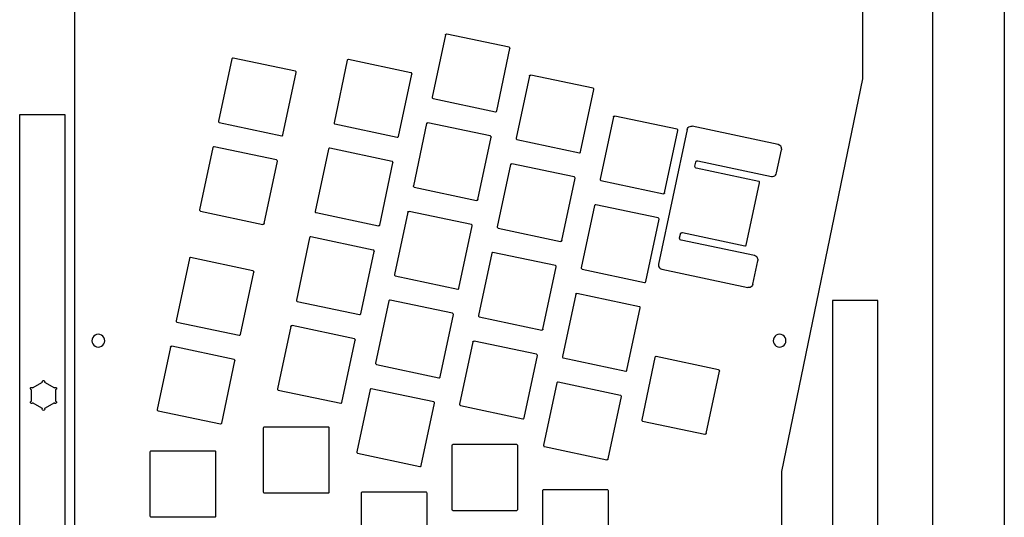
# Model space of a CAD drawing. Extents: x -3 to 2245, y -1140 to 1114.
# Tile 4 of 13: x 1464 to 2245, y -730 to -335. Entities that reach past the tile are written whole.
import ezdxf

# ---------------------------------------------------------------- set-up
doc = ezdxf.new("R2010")
doc.units = 0

msp = doc.modelspace()

# ---------------------------------------------------------------- linework, layer by layer
at = {"layer": 'cutting'}
for p, q in [((1507.34, 253.348), (1507.34, -1088.44)), ((2188.8, -1126.94), (2188.8, 214.839)), ((2245.48, 214.839), (2245.48, -1126.94)), ((2133.06, -381.848), (2133.06, -306.273)), ((1801.84, -346.817), (1791.31, -396.346)), ((1801.84, -346.817), (1801.91, -346.607)), ((1801.91, -346.607), (1802.03, -346.425)), ((1802.03, -346.425), (1802.2, -346.281)), ((1802.2, -346.281), (1802.4, -346.184)), ((1802.4, -346.184), (1802.62, -346.144)), ((1802.62, -346.144), (1802.84, -346.162)), ((1852.37, -356.69), (1802.84, -346.162)), ((1842.5, -407.227), (1853.03, -357.698)), ((1852.72, -356.853), (1852.37, -356.69)), ((1852.96, -357.146), (1852.72, -356.853)), ((1853.05, -357.52), (1852.96, -357.146)), ((1853.04, -357.639), (1853.03, -357.698)), ((1853.05, -357.52), (1853.04, -357.579)), ((1853.04, -357.579), (1853.04, -357.639)), ((1632.19, -365.906), (1621.66, -415.434)), ((1632.39, -365.51), (1632.19, -365.906)), ((1632.76, -365.275), (1632.39, -365.51)), ((1633.2, -365.25), (1632.76, -365.275)), ((1682.73, -375.778), (1633.2, -365.25)), ((1723.94, -367.058), (1713.41, -416.586)), ((1724.14, -366.662), (1723.94, -367.058)), ((1724.5, -366.427), (1724.14, -366.662)), ((1724.95, -366.402), (1724.5, -366.427)), ((1774.48, -376.93), (1724.95, -366.402)), ((1672.85, -426.316), (1683.38, -376.786)), ((1683.08, -375.942), (1682.73, -375.778)), ((1683.31, -376.235), (1683.08, -375.942)), ((1683.4, -376.609), (1683.31, -376.235)), ((1683.39, -376.727), (1683.38, -376.786)), ((1683.4, -376.668), (1683.39, -376.727)), ((1683.4, -376.609), (1683.4, -376.668)), ((1764.6, -427.467), (1775.13, -377.938)), ((1774.82, -377.093), (1774.48, -376.93)), ((1775.06, -377.386), (1774.82, -377.093)), ((1775.15, -377.76), (1775.06, -377.386)), ((1775.14, -377.879), (1775.13, -377.938)), ((1775.15, -377.819), (1775.14, -377.879)), ((1775.15, -377.76), (1775.15, -377.819)), ((1868.51, -379.387), (1857.98, -428.915)), ((1868.51, -379.387), (1868.58, -379.176)), ((1868.58, -379.176), (1868.7, -378.995)), ((1868.7, -378.995), (1868.87, -378.85)), ((1868.87, -378.85), (1869.08, -378.754)), ((1869.08, -378.754), (1869.29, -378.714)), ((1869.29, -378.714), (1869.51, -378.732)), ((1919.04, -389.259), (1869.51, -378.732)), ((2068.81, -693.45), (2133.06, -381.848)), ((1909.17, -439.797), (1919.7, -390.268)), ((1919.39, -389.423), (1919.04, -389.259)), ((1919.63, -389.716), (1919.39, -389.423)), ((1919.72, -390.09), (1919.63, -389.716)), ((1919.71, -390.208), (1919.7, -390.267)), ((1919.72, -390.09), (1919.71, -390.149)), ((1919.71, -390.149), (1919.71, -390.208)), ((1791.3, -396.405), (1791.29, -396.465)), ((1791.29, -396.465), (1791.29, -396.524)), ((1791.29, -396.524), (1791.38, -396.898)), ((1791.31, -396.346), (1791.3, -396.405)), ((1791.38, -396.898), (1791.61, -397.19)), ((1791.61, -397.19), (1791.96, -397.354)), ((1791.96, -397.354), (1841.49, -407.882)), ((1463.85, -1131.88), (1463.85, -410.174)), ((1463.85, -410.174), (1499.75, -410.174)), ((1499.75, -410.174), (1499.75, -1095.98)), ((1841.49, -407.882), (1841.93, -407.857)), ((1841.93, -407.857), (1842.3, -407.622)), ((1842.3, -407.622), (1842.5, -407.227)), ((1935.18, -411.956), (1924.65, -461.484)), ((1935.18, -411.956), (1935.25, -411.746)), ((1935.25, -411.746), (1935.37, -411.564)), ((1935.37, -411.564), (1935.54, -411.419)), ((1935.54, -411.419), (1935.75, -411.323)), ((1935.75, -411.323), (1935.96, -411.283)), ((1935.96, -411.283), (1936.18, -411.301)), ((1985.71, -421.829), (1936.18, -411.301)), ((1621.65, -415.552), (1621.64, -415.612)), ((1621.64, -415.612), (1621.73, -415.986)), ((1621.66, -415.434), (1621.65, -415.493)), ((1621.65, -415.493), (1621.65, -415.552)), ((1621.73, -415.986), (1621.97, -416.279)), ((1621.97, -416.279), (1622.32, -416.442)), ((1622.32, -416.442), (1671.85, -426.969)), ((1713.4, -416.704), (1713.39, -416.763)), ((1713.39, -416.763), (1713.48, -417.137)), ((1713.41, -416.586), (1713.4, -416.645)), ((1713.4, -416.645), (1713.4, -416.704)), ((1713.48, -417.137), (1713.72, -417.43)), ((1713.72, -417.43), (1714.07, -417.594)), ((1714.07, -417.594), (1763.6, -428.121)), ((1786.87, -417.229), (1776.34, -466.757)), ((1786.87, -417.229), (1786.94, -417.019)), ((1786.94, -417.019), (1787.07, -416.838)), ((1787.07, -416.838), (1787.24, -416.693)), ((1787.24, -416.693), (1787.44, -416.597)), ((1787.44, -416.597), (1787.65, -416.557)), ((1787.65, -416.557), (1787.88, -416.575)), ((1837.41, -427.102), (1787.88, -416.575)), ((1986.06, -421.993), (1985.71, -421.829)), ((1986.3, -422.286), (1986.06, -421.993)), ((1993.65, -422.09), (1993.96, -421.225)), ((1993.96, -421.225), (1994.47, -420.479)), ((1994.47, -420.479), (1995.17, -419.886)), ((1995.17, -419.886), (1996, -419.49)), ((1996, -419.49), (1996.89, -419.325)), ((1996.89, -419.325), (1997.8, -419.398)), ((2065.96, -433.886), (1997.8, -419.398)), ((1671.85, -426.969), (1672.29, -426.945)), ((1672.29, -426.945), (1672.65, -426.71)), ((1672.65, -426.71), (1672.85, -426.316)), ((1763.6, -428.121), (1764.04, -428.097)), ((1764.04, -428.097), (1764.4, -427.862)), ((1764.4, -427.862), (1764.6, -427.467)), ((1827.53, -477.639), (1838.06, -428.111)), ((1837.75, -427.266), (1837.41, -427.102)), ((1837.99, -427.558), (1837.75, -427.266)), ((1838.08, -427.932), (1837.99, -427.558)), ((1838.07, -428.051), (1838.06, -428.111)), ((1838.08, -427.992), (1838.07, -428.051)), ((1838.08, -427.932), (1838.08, -427.992)), ((1857.97, -428.974), (1857.96, -429.034)), ((1857.96, -429.034), (1857.96, -429.093)), ((1857.96, -429.093), (1858.05, -429.467)), ((1857.98, -428.915), (1857.97, -428.974)), ((1858.05, -429.467), (1858.28, -429.76)), ((1858.28, -429.76), (1858.63, -429.924)), ((1993.65, -422.09), (1970.97, -528.82)), ((1975.84, -472.366), (1986.37, -422.837)), ((1986.39, -422.659), (1986.3, -422.286)), ((1986.38, -422.777), (1986.37, -422.837)), ((1986.39, -422.659), (1986.38, -422.718)), ((1986.38, -422.718), (1986.38, -422.777)), ((1617.22, -436.316), (1606.7, -485.845)), ((1617.43, -435.922), (1617.22, -436.316)), ((1617.79, -435.687), (1617.43, -435.922)), ((1618.23, -435.663), (1617.79, -435.687)), ((1667.76, -446.19), (1618.23, -435.663)), ((1708.97, -437.468), (1698.45, -486.997)), ((1709.18, -437.073), (1708.97, -437.468)), ((1709.54, -436.839), (1709.18, -437.073)), ((1709.98, -436.814), (1709.54, -436.839)), ((1759.51, -447.342), (1709.98, -436.814)), ((1858.63, -429.924), (1908.16, -440.452)), ((2067.39, -434.559), (2065.96, -433.886)), ((2067.95375, -435.097625), (2067.39, -434.559)), ((2068.36, -435.763), (2067.95375, -435.097625)), ((2068.5975, -436.513875), (2068.36, -435.763)), ((2068.73, -437.3), (2068.5975, -436.513875)), ((2068.72, -437.546), (2068.69, -437.79)), ((2068.73, -437.3), (2068.72, -437.546)), ((1908.16, -440.452), (1908.6, -440.427)), ((1908.6, -440.427), (1908.97, -440.192)), ((1908.97, -440.192), (1909.17, -439.797)), ((2064.72, -456.513), (2068.65, -438.032)), ((2068.69, -437.79), (2068.65, -438.032)), ((1657.89, -496.727), (1668.42, -447.198)), ((1668.11, -446.354), (1667.76, -446.19)), ((1668.35, -446.647), (1668.11, -446.354)), ((1668.44, -447.02), (1668.35, -446.647)), ((1668.43, -447.139), (1668.42, -447.198)), ((1668.44, -447.02), (1668.43, -447.079)), ((1668.43, -447.079), (1668.43, -447.139)), ((1749.64, -497.879), (1760.16, -448.35)), ((1759.86, -447.506), (1759.51, -447.342)), ((1760.1, -447.799), (1759.86, -447.506)), ((1760.18, -448.172), (1760.1, -447.799)), ((1760.18, -448.29), (1760.16, -448.35)), ((1760.18, -448.172), (1760.18, -448.231)), ((1760.18, -448.231), (1760.18, -448.29)), ((1853.54, -449.799), (1843.01, -499.326)), ((1853.54, -449.799), (1853.61, -449.589)), ((1853.61, -449.589), (1853.74, -449.407)), ((1853.74, -449.407), (1853.91, -449.262)), ((1853.91, -449.262), (1854.11, -449.166)), ((1854.11, -449.166), (1854.32, -449.126)), ((1854.32, -449.126), (1854.55, -449.144)), ((1904.08, -459.672), (1854.55, -449.144)), ((1999.86, -451.189), (1999.88, -451.09)), ((1999.86, -451.288), (1999.86, -451.189)), ((2000.01, -451.911), (1999.86, -451.288)), ((1999.88, -451.09), (1999.89, -450.992)), ((1999.89, -450.993), (2000.55, -447.894)), ((2000.4, -452.399), (2000.01, -451.911)), ((2000.98, -452.672), (2000.4, -452.399)), ((2000.55, -447.894), (2000.89, -447.236)), ((2000.89, -447.236), (2001.49, -446.844)), ((2050.51, -463.2), (2000.98, -452.672)), ((2001.49, -446.844), (2002.23, -446.803)), ((2002.23, -446.803), (2060.58, -459.205)), ((1894.2, -510.208), (1904.73, -460.681)), ((1904.42, -459.836), (1904.08, -459.672)), ((1904.66, -460.128), (1904.42, -459.836)), ((1904.75, -460.502), (1904.66, -460.128)), ((1904.74, -460.621), (1904.73, -460.681)), ((1904.75, -460.561), (1904.74, -460.621)), ((1904.75, -460.502), (1904.75, -460.561)), ((2060.58, -459.205), (2061.4975, -459.229125)), ((2061.4975, -459.229125), (2062.4, -459.104)), ((2062.4, -459.104), (2063.21625, -458.730375)), ((2063.21625, -458.730375), (2063.89, -458.137)), ((2063.89, -458.137), (2064.36875, -457.366625)), ((2064.36875, -457.366625), (2064.72, -456.513)), ((1776.33, -466.816), (1776.32, -466.876)), ((1776.32, -466.876), (1776.32, -466.936)), ((1776.32, -466.936), (1776.41, -467.31)), ((1776.34, -466.757), (1776.33, -466.816)), ((1776.41, -467.31), (1776.65, -467.603)), ((1776.65, -467.603), (1777, -467.766)), ((1777, -467.766), (1826.52, -478.294)), ((1924.64, -461.543), (1924.63, -461.603)), ((1924.63, -461.603), (1924.63, -461.662)), ((1924.63, -461.662), (1924.72, -462.036)), ((1924.65, -461.484), (1924.64, -461.543)), ((1924.72, -462.036), (1924.95, -462.329)), ((1924.95, -462.329), (1925.3, -462.493)), ((1925.3, -462.493), (1974.83, -473.02)), ((2040.64, -513.737), (2051.17, -464.208)), ((2050.86, -463.363), (2050.51, -463.2)), ((2051.1, -463.656), (2050.86, -463.363)), ((2051.19, -464.03), (2051.1, -463.656)), ((2051.17, -464.208), (2051.18, -464.15)), ((2051.18, -464.09), (2051.19, -464.03)), ((2051.18, -464.15), (2051.18, -464.09)), ((1975.05, -473.038), (1974.83, -473.02)), ((1975.27, -472.998), (1975.05, -473.038)), ((1975.47, -472.902), (1975.27, -472.998)), ((1975.64, -472.757), (1975.47, -472.902)), ((1975.77, -472.576), (1975.64, -472.757)), ((1975.84, -472.366), (1975.77, -472.576)), ((1826.75, -478.312), (1826.52, -478.294)), ((1826.96, -478.272), (1826.75, -478.312)), ((1827.16, -478.176), (1826.96, -478.272)), ((1827.33, -478.031), (1827.16, -478.176)), ((1827.46, -477.849), (1827.33, -478.031)), ((1827.53, -477.639), (1827.46, -477.849)), ((1920.21, -482.367), (1909.68, -531.896)), ((1920.41, -481.972), (1920.21, -482.367)), ((1920.77, -481.737), (1920.41, -481.972)), ((1921.22, -481.713), (1920.77, -481.737)), ((1970.75, -492.24), (1921.22, -481.713)), ((1606.69, -485.904), (1606.68, -485.963)), ((1606.68, -485.963), (1606.68, -486.023)), ((1606.68, -486.023), (1606.77, -486.397)), ((1606.7, -485.845), (1606.69, -485.904)), ((1606.77, -486.397), (1607, -486.69)), ((1607, -486.69), (1607.35, -486.854)), ((1607.35, -486.854), (1656.88, -497.382)), ((1698.44, -487.056), (1698.43, -487.115)), ((1698.43, -487.115), (1698.43, -487.175)), ((1698.43, -487.175), (1698.51, -487.549)), ((1698.45, -486.997), (1698.44, -487.056)), ((1698.51, -487.549), (1698.75, -487.842)), ((1698.75, -487.842), (1699.1, -488.006)), ((1699.1, -488.006), (1748.63, -498.533)), ((1771.9, -487.641), (1761.37, -537.17)), ((1771.9, -487.641), (1771.98, -487.431)), ((1771.98, -487.431), (1772.1, -487.25)), ((1772.1, -487.25), (1772.27, -487.105)), ((1772.27, -487.105), (1772.47, -487.009)), ((1772.47, -487.009), (1772.69, -486.969)), ((1772.69, -486.969), (1772.91, -486.986)), ((1822.44, -497.514), (1772.91, -486.986)), ((1971.09, -492.404), (1970.75, -492.24)), ((1971.33, -492.697), (1971.09, -492.404)), ((1657.1, -497.399), (1656.88, -497.382)), ((1657.32, -497.359), (1657.1, -497.399)), ((1657.52, -497.263), (1657.32, -497.359)), ((1657.69, -497.118), (1657.52, -497.263)), ((1657.81, -496.937), (1657.69, -497.118)), ((1657.89, -496.727), (1657.81, -496.937)), ((1748.85, -498.551), (1748.63, -498.533)), ((1749.07, -498.511), (1748.85, -498.551)), ((1749.27, -498.415), (1749.07, -498.511)), ((1749.44, -498.27), (1749.27, -498.415)), ((1749.56, -498.089), (1749.44, -498.27)), ((1749.64, -497.879), (1749.56, -498.089)), ((1812.57, -548.052), (1823.09, -498.523)), ((1822.79, -497.678), (1822.44, -497.514)), ((1823.02, -497.971), (1822.79, -497.678)), ((1823.11, -498.345), (1823.02, -497.971)), ((1823.1, -498.464), (1823.09, -498.523)), ((1823.11, -498.404), (1823.1, -498.464)), ((1823.11, -498.345), (1823.11, -498.404)), ((1843, -499.385), (1842.99, -499.445)), ((1842.99, -499.445), (1842.99, -499.505)), ((1842.99, -499.505), (1843.08, -499.878)), ((1843.01, -499.326), (1843, -499.385)), ((1843.08, -499.878), (1843.32, -500.171)), ((1843.32, -500.171), (1843.67, -500.335)), ((1960.87, -542.778), (1971.4, -493.249)), ((1971.42, -493.071), (1971.33, -492.697)), ((1971.41, -493.19), (1971.4, -493.249)), ((1971.42, -493.13), (1971.41, -493.19)), ((1971.42, -493.071), (1971.42, -493.13)), ((1694.01, -507.88), (1683.48, -557.409)), ((1694.21, -507.485), (1694.01, -507.88)), ((1694.57, -507.25), (1694.21, -507.485)), ((1695.01, -507.226), (1694.57, -507.25)), ((1744.54, -517.753), (1695.01, -507.226)), ((1843.67, -500.335), (1893.2, -510.863)), ((1987.75, -508.151), (1987.76, -508.054)), ((1987.76, -508.054), (1988.42, -504.957)), ((1988.42, -504.957), (1988.55, -504.605)), ((1988.55, -504.605), (1988.75, -504.303)), ((1988.75, -504.303), (1989.04, -504.062)), ((1989.04, -504.062), (1989.37, -503.902)), ((1989.37, -503.902), (1989.73, -503.835)), ((1989.73, -503.835), (1990.1, -503.865)), ((1990.1, -503.864), (2039.63, -514.392)), ((1893.42, -510.88), (1893.2, -510.863)), ((1893.63, -510.84), (1893.42, -510.88)), ((1893.83, -510.744), (1893.63, -510.84)), ((1894, -510.599), (1893.83, -510.744)), ((1894.13, -510.418), (1894, -510.599)), ((1894.2, -510.208), (1894.13, -510.418)), ((1987.73, -508.349), (1987.74, -508.25)), ((1987.88, -508.973), (1987.73, -508.349)), ((1987.74, -508.25), (1987.75, -508.151)), ((1988.27, -509.461), (1987.88, -508.973)), ((1988.85, -509.734), (1988.27, -509.461)), ((2047.2, -522.136), (1988.85, -509.734)), ((2039.63, -514.392), (2040.07, -514.367)), ((2040.07, -514.367), (2040.44, -514.132)), ((2040.44, -514.132), (2040.64, -513.737)), ((1599.52, -523.679), (1599.08, -523.703)), ((1649.05, -534.206), (1599.52, -523.679)), ((1734.67, -568.291), (1745.2, -518.762)), ((1744.89, -517.917), (1744.54, -517.753)), ((1745.13, -518.21), (1744.89, -517.917)), ((1745.22, -518.584), (1745.13, -518.21)), ((1745.21, -518.703), (1745.2, -518.762)), ((1745.22, -518.643), (1745.21, -518.703)), ((1745.22, -518.584), (1745.22, -518.643)), ((1838.57, -520.21), (1828.04, -569.739)), ((1838.78, -519.815), (1838.57, -520.21)), ((1839.14, -519.58), (1838.78, -519.815)), ((1839.58, -519.555), (1839.14, -519.58)), ((1889.11, -530.083), (1839.58, -519.555)), ((2047.945, -522.424), (2047.2, -522.136)), ((2048.63, -522.808), (2047.945, -522.424)), ((2049.1875, -523.347), (2048.63, -522.808)), ((2049.61, -524.012), (2049.1875, -523.347)), ((1598.52, -524.333), (1587.99, -573.862)), ((1598.72, -523.938), (1598.52, -524.333)), ((1599.08, -523.703), (1598.72, -523.938)), ((1879.24, -580.62), (1889.76, -531.092)), ((1889.46, -530.247), (1889.11, -530.083)), ((1889.7, -530.54), (1889.46, -530.247)), ((1889.78, -530.913), (1889.7, -530.54)), ((1889.77, -531.032), (1889.76, -531.092)), ((1889.78, -530.973), (1889.77, -531.032)), ((1889.78, -530.913), (1889.78, -530.973)), ((1970.9, -529.306), (1970.89, -529.55)), ((1970.89, -529.55), (1970.98375, -530.336375)), ((1970.92, -529.062), (1970.9, -529.306)), ((1970.97, -528.82), (1970.92, -529.062)), ((1970.98375, -530.336375), (1971.25, -531.089)), ((1971.25, -531.089), (1971.66875, -531.754375)), ((2045.96, -544.762), (2049.89, -526.281)), ((2049.87625, -524.764), (2049.61, -524.012)), ((2049.97, -525.549), (2049.87625, -524.764)), ((2049.89, -526.281), (2049.93, -526.038)), ((2049.93, -526.038), (2049.96, -525.794)), ((2049.96, -525.794), (2049.97, -525.549)), ((1639.18, -584.744), (1649.71, -535.215)), ((1649.4, -534.37), (1649.05, -534.206)), ((1649.64, -534.663), (1649.4, -534.37)), ((1649.73, -535.037), (1649.64, -534.663)), ((1649.72, -535.156), (1649.71, -535.215)), ((1649.73, -535.037), (1649.72, -535.096)), ((1649.72, -535.096), (1649.72, -535.156)), ((1761.37, -537.17), (1761.36, -537.229)), ((1761.36, -537.229), (1761.36, -537.288)), ((1761.36, -537.288), (1761.36, -537.348)), ((1761.36, -537.348), (1761.44, -537.721)), ((1761.44, -537.721), (1761.68, -538.014)), ((1761.68, -538.014), (1762.03, -538.178)), ((1762.03, -538.177), (1811.56, -548.705)), ((1909.67, -531.955), (1909.66, -532.015)), ((1909.66, -532.015), (1909.66, -532.075)), ((1909.66, -532.075), (1909.75, -532.448)), ((1909.68, -531.896), (1909.67, -531.955)), ((1909.75, -532.448), (1909.99, -532.741)), ((1909.99, -532.741), (1910.34, -532.905)), ((1910.34, -532.905), (1959.87, -543.433)), ((1971.66875, -531.754375), (1972.23, -532.293)), ((1972.23, -532.293), (1972.91125, -532.677875)), ((1972.91125, -532.677875), (1973.66, -532.966)), ((1973.66, -532.966), (2041.82, -547.453)), ((1959.87, -543.433), (1960.31, -543.408)), ((1960.31, -543.408), (1960.67, -543.173)), ((1960.67, -543.173), (1960.87, -542.778)), ((2044.45, -546.966), (2043.62, -547.362)), ((2045.14, -546.372), (2044.45, -546.966)), ((2045.66, -545.627), (2045.14, -546.372)), ((2045.96, -544.762), (2045.66, -545.627)), ((1811.56, -548.705), (1812, -548.681)), ((1812, -548.681), (1812.36, -548.446)), ((1812.36, -548.446), (1812.57, -548.052)), ((1905.24, -552.78), (1894.72, -602.309)), ((1905.24, -552.78), (1905.32, -552.57)), ((1905.32, -552.57), (1905.44, -552.389)), ((1905.44, -552.389), (1905.61, -552.244)), ((1905.61, -552.244), (1905.81, -552.148)), ((1905.81, -552.148), (1906.03, -552.108)), ((1906.03, -552.108), (1906.25, -552.125)), ((1955.78, -562.653), (1906.25, -552.125)), ((2042.73, -547.526), (2041.82, -547.453)), ((2043.62, -547.362), (2042.73, -547.526)), ((1683.47, -557.468), (1683.46, -557.528)), ((1683.46, -557.528), (1683.46, -557.588)), ((1683.46, -557.588), (1683.55, -557.961)), ((1683.48, -557.409), (1683.47, -557.468)), ((1683.55, -557.961), (1683.79, -558.254)), ((1683.79, -558.254), (1684.13, -558.418)), ((1684.13, -558.418), (1733.66, -568.946)), ((1756.94, -558.052), (1746.41, -607.581)), ((1757.14, -557.657), (1756.94, -558.052)), ((1757.5, -557.423), (1757.14, -557.657)), ((1757.94, -557.399), (1757.5, -557.423)), ((1807.47, -567.926), (1757.94, -557.399)), ((1956.13, -562.817), (1955.78, -562.653)), ((2109.06, -557.844), (2109.06, -1096.69)), ((2144.96, -557.844), (2109.06, -557.844)), ((2144.96, -1132.58), (2144.96, -557.844)), ((1733.66, -568.946), (1734.11, -568.921)), ((1734.11, -568.921), (1734.47, -568.686)), ((1734.47, -568.686), (1734.67, -568.291)), ((1797.6, -618.463), (1808.13, -568.934)), ((1807.82, -568.089), (1807.47, -567.926)), ((1808.06, -568.382), (1807.82, -568.089)), ((1808.15, -568.756), (1808.06, -568.382)), ((1808.14, -568.875), (1808.13, -568.934)), ((1808.15, -568.756), (1808.14, -568.815)), ((1808.14, -568.815), (1808.14, -568.875)), ((1828.04, -569.739), (1828.03, -569.798)), ((1828.03, -569.798), (1828.03, -569.857)), ((1828.03, -569.857), (1828.03, -569.917)), ((1828.03, -569.917), (1828.11, -570.291)), ((1828.11, -570.291), (1828.35, -570.584)), ((1828.35, -570.584), (1828.7, -570.748)), ((1945.91, -613.191), (1956.43, -563.662)), ((1956.37, -563.11), (1956.13, -562.817)), ((1956.45, -563.483), (1956.37, -563.11)), ((1956.44, -563.602), (1956.43, -563.662)), ((1956.45, -563.543), (1956.44, -563.602)), ((1956.45, -563.483), (1956.45, -563.543)), ((1587.98, -573.921), (1587.97, -573.981)), ((1587.97, -573.981), (1587.97, -574.041)), ((1587.97, -574.041), (1588.06, -574.414)), ((1587.99, -573.862), (1587.98, -573.921)), ((1588.06, -574.414), (1588.29, -574.707)), ((1588.29, -574.707), (1588.64, -574.871)), ((1588.64, -574.871), (1638.17, -585.399)), ((1679.04, -578.293), (1668.51, -627.821)), ((1679.04, -578.293), (1679.11, -578.083)), ((1679.11, -578.083), (1679.24, -577.901)), ((1679.24, -577.901), (1679.41, -577.756)), ((1679.41, -577.756), (1679.61, -577.661)), ((1679.61, -577.661), (1679.83, -577.621)), ((1679.83, -577.621), (1680.05, -577.638)), ((1729.58, -588.166), (1680.05, -577.638)), ((1828.7, -570.748), (1878.23, -581.275)), ((1522.61, -586.058), (1521.83, -587.109)), ((1523.66, -585.277), (1522.61, -586.058)), ((1524.9075, -584.824375), (1523.66, -585.277)), ((1526.23, -584.578), (1524.9075, -584.824375)), ((1527.5525, -584.824375), (1526.23, -584.578)), ((1528.8, -585.277), (1527.5525, -584.824375)), ((1529.85375, -586.058), (1528.8, -585.277)), ((1530.63, -587.109), (1529.85375, -586.058)), ((1638.17, -585.399), (1638.62, -585.374)), ((1638.62, -585.374), (1638.98, -585.139)), ((1638.98, -585.139), (1639.18, -584.744)), ((1878.45, -581.293), (1878.23, -581.275)), ((1878.67, -581.253), (1878.45, -581.293)), ((1878.87, -581.157), (1878.67, -581.253)), ((1879.04, -581.012), (1878.87, -581.157)), ((1879.16, -580.83), (1879.04, -581.012)), ((1879.24, -580.62), (1879.16, -580.83)), ((2063.465, -586.058), (2062.67, -587.109)), ((2064.5, -585.277), (2063.465, -586.058)), ((2065.73625, -584.824375), (2064.5, -585.277)), ((2067.07, -584.578), (2065.73625, -584.824375)), ((2068.3925, -584.824375), (2067.07, -584.578)), ((2069.64, -585.277), (2068.3925, -584.824375)), ((2070.69, -586.058), (2069.64, -585.277)), ((2071.47, -587.109), (2070.69, -586.058)), ((1521.375, -588.35425), (1521.13, -589.679)), ((1521.13, -589.679), (1521.375, -591.00375)), ((1521.83, -587.109), (1521.375, -588.35425)), ((1521.375, -591.00375), (1521.83, -592.249)), ((1521.83, -592.249), (1522.61, -593.3)), ((1522.61, -593.3), (1523.66, -594.081)), ((1528.8, -594.081), (1529.85375, -593.3)), ((1529.85375, -593.3), (1530.63, -592.249)), ((1531.085, -588.35425), (1530.63, -587.109)), ((1530.63, -592.249), (1531.085, -591.00375)), ((1531.33, -589.679), (1531.085, -588.35425)), ((1531.085, -591.00375), (1531.33, -589.679)), ((1719.7, -638.703), (1730.23, -589.175)), ((1729.93, -588.33), (1729.58, -588.166)), ((1730.16, -588.622), (1729.93, -588.33)), ((1730.25, -588.996), (1730.16, -588.622)), ((1730.24, -589.115), (1730.23, -589.175)), ((1730.25, -589.055), (1730.24, -589.115)), ((1730.25, -588.996), (1730.25, -589.055)), ((1823.61, -590.622), (1813.08, -640.151)), ((1823.61, -590.622), (1823.68, -590.412)), ((1823.68, -590.412), (1823.8, -590.231)), ((1823.8, -590.231), (1823.97, -590.086)), ((1823.97, -590.086), (1824.17, -589.99)), ((1824.17, -589.99), (1824.39, -589.95)), ((1824.39, -589.95), (1824.61, -589.968)), ((1874.14, -600.495), (1824.61, -589.967)), ((2062.1475, -588.35425), (2061.97, -589.679)), ((2061.97, -589.679), (2062.1475, -591.00375)), ((2062.67, -587.109), (2062.1475, -588.35425)), ((2062.1475, -591.00375), (2062.67, -592.249)), ((2062.67, -592.249), (2063.465, -593.3)), ((2063.465, -593.3), (2064.5, -594.081)), ((2069.64, -594.081), (2070.69, -593.3)), ((2070.69, -593.3), (2071.47, -592.249)), ((2071.925, -588.35425), (2071.47, -587.109)), ((2071.47, -592.249), (2071.925, -591.00375)), ((2072.17, -589.679), (2071.925, -588.35425)), ((2071.925, -591.00375), (2072.17, -589.679)), ((1523.66, -594.081), (1524.9075, -594.533625)), ((1524.9075, -594.533625), (1526.23, -594.78)), ((1526.23, -594.78), (1527.5525, -594.533625)), ((1527.5525, -594.533625), (1528.8, -594.081)), ((1583.55, -594.746), (1573.02, -644.275)), ((1583.55, -594.746), (1583.62, -594.536)), ((1583.62, -594.536), (1583.75, -594.355)), ((1583.75, -594.355), (1583.92, -594.21)), ((1583.92, -594.21), (1584.12, -594.114)), ((1584.12, -594.114), (1584.34, -594.074)), ((1584.34, -594.074), (1584.56, -594.091)), ((1634.09, -604.619), (1584.56, -594.091)), ((1864.27, -651.033), (1874.8, -601.504)), ((1874.49, -600.659), (1874.14, -600.495)), ((1874.73, -600.952), (1874.49, -600.659)), ((1874.82, -601.326), (1874.73, -600.952)), ((1874.81, -601.445), (1874.8, -601.504)), ((1874.82, -601.326), (1874.81, -601.385)), ((1874.81, -601.385), (1874.81, -601.445)), ((2064.5, -594.081), (2065.73625, -594.533625)), ((2065.73625, -594.533625), (2067.07, -594.78)), ((2067.07, -594.78), (2068.3925, -594.533625)), ((2068.3925, -594.533625), (2069.64, -594.081)), ((1624.21, -655.157), (1634.74, -605.628)), ((1634.43, -604.783), (1634.09, -604.619)), ((1634.67, -605.076), (1634.43, -604.783)), ((1634.76, -605.449), (1634.67, -605.076)), ((1634.75, -605.568), (1634.74, -605.628)), ((1634.76, -605.509), (1634.75, -605.568)), ((1634.76, -605.449), (1634.76, -605.509)), ((1746.4, -607.64), (1746.39, -607.7)), ((1746.39, -607.7), (1746.39, -607.759)), ((1746.39, -607.759), (1746.48, -608.133)), ((1746.41, -607.581), (1746.4, -607.64)), ((1746.48, -608.133), (1746.71, -608.426)), ((1746.71, -608.426), (1747.06, -608.59)), ((1747.06, -608.59), (1796.59, -619.118)), ((1894.71, -602.368), (1894.7, -602.427)), ((1894.7, -602.427), (1894.7, -602.487)), ((1894.7, -602.487), (1894.78, -602.86)), ((1894.72, -602.309), (1894.71, -602.368)), ((1894.78, -602.86), (1895.02, -603.153)), ((1895.02, -603.153), (1895.37, -603.316)), ((1895.37, -603.316), (1944.9, -613.844)), ((1968.17, -602.952), (1957.64, -652.481)), ((1968.37, -602.557), (1968.17, -602.952)), ((1968.74, -602.323), (1968.37, -602.557)), ((1969.18, -602.298), (1968.74, -602.323)), ((2018.71, -612.825), (1969.18, -602.298)), ((1944.9, -613.844), (1945.34, -613.82)), ((1945.34, -613.82), (1945.7, -613.585)), ((1945.7, -613.585), (1945.91, -613.191)), ((2008.84, -663.362), (2019.36, -613.834)), ((2019.06, -612.989), (2018.71, -612.825)), ((2019.29, -613.281), (2019.06, -612.989)), ((2019.38, -613.655), (2019.29, -613.281)), ((2019.37, -613.774), (2019.36, -613.834)), ((2019.38, -613.715), (2019.37, -613.774)), ((2019.38, -613.655), (2019.38, -613.715)), ((1474.1, -627.201), (1481.94, -622.676)), ((1481.8, -622.211), (1481.93, -621.735)), ((1481.82, -622.378), (1481.8, -622.211)), ((1481.87, -622.532), (1481.82, -622.378)), ((1481.94, -622.676), (1481.87, -622.532)), ((1481.93, -621.735), (1482.27, -621.396)), ((1482.27, -621.396), (1482.74, -621.267)), ((1482.74, -621.267), (1483.22, -621.396)), ((1483.22, -621.396), (1483.56, -621.735)), ((1483.62, -622.532), (1483.55, -622.676)), ((1483.55, -622.676), (1491.39, -627.201)), ((1483.56, -621.735), (1483.69, -622.211)), ((1483.67, -622.378), (1483.62, -622.532)), ((1483.69, -622.211), (1483.67, -622.378)), ((1796.59, -619.118), (1796.81, -619.135)), ((1796.81, -619.135), (1797.03, -619.095)), ((1797.03, -619.095), (1797.23, -618.999)), ((1797.23, -618.999), (1797.4, -618.855)), ((1797.4, -618.855), (1797.53, -618.674)), ((1797.53, -618.674), (1797.6, -618.463)), ((1890.28, -623.191), (1879.75, -672.72)), ((1890.48, -622.796), (1890.28, -623.191)), ((1890.84, -622.562), (1890.48, -622.796)), ((1891.28, -622.538), (1890.84, -622.562)), ((1940.81, -633.065), (1891.28, -622.538)), ((1472.29875, -627.533375), (1472.35, -627.144)), ((1472.48, -627.988), (1472.29875, -627.533375)), ((1472.35, -627.144), (1472.48, -627.034)), ((1472.48, -627.034), (1472.82, -626.831)), ((1472.82, -628.462), (1472.48, -627.988)), ((1472.82, -626.831), (1473.3, -626.721)), ((1473.3, -628.61), (1472.82, -628.462)), ((1473.3, -626.721), (1473.62, -626.783)), ((1473.3, -637.629), (1473.3, -628.61)), ((1473.62, -626.783), (1473.9, -626.951)), ((1473.9, -626.951), (1474.1, -627.201)), ((1491.39, -627.201), (1491.59, -626.951)), ((1491.59, -626.951), (1491.86, -626.783)), ((1491.86, -626.783), (1492.19, -626.721)), ((1492.19, -626.721), (1492.67, -626.85)), ((1492.67, -628.481), (1492.19, -628.61)), ((1492.19, -628.61), (1492.19, -637.629)), ((1492.67, -626.85), (1493.01, -627.189)), ((1493.01, -628.142), (1492.67, -628.481)), ((1493.01, -627.189), (1493.14, -627.666)), ((1493.14, -627.666), (1493.01, -628.142)), ((1668.5, -627.939), (1668.49, -627.999)), ((1668.49, -627.999), (1668.58, -628.372)), ((1668.51, -627.821), (1668.5, -627.879)), ((1668.5, -627.879), (1668.5, -627.939)), ((1668.58, -628.372), (1668.82, -628.665)), ((1668.82, -628.665), (1669.17, -628.828)), ((1669.17, -628.829), (1718.7, -639.357)), ((1741.97, -628.465), (1731.44, -677.994)), ((1742.17, -628.069), (1741.97, -628.465)), ((1742.53, -627.834), (1742.17, -628.069)), ((1742.98, -627.81), (1742.53, -627.834)), ((1792.51, -638.338), (1742.98, -627.81)), ((1941.16, -633.229), (1940.81, -633.065)), ((1472.35, -638.574), (1472.48, -638.097)), ((1472.48, -639.051), (1472.35, -638.574)), ((1472.48, -638.097), (1472.82, -637.758)), ((1472.82, -639.39), (1472.48, -639.051)), ((1472.82, -637.758), (1473.3, -637.629)), ((1473.3, -639.519), (1472.82, -639.39)), ((1473.62, -639.457), (1473.3, -639.519)), ((1473.9, -639.288), (1473.62, -639.457)), ((1474.1, -639.039), (1473.9, -639.288)), ((1481.94, -643.563), (1474.1, -639.039)), ((1491.39, -639.039), (1483.55, -643.563)), ((1491.59, -639.288), (1491.39, -639.039)), ((1491.86, -639.457), (1491.59, -639.288)), ((1492.19, -639.519), (1491.86, -639.457)), ((1492.19, -637.629), (1492.67, -637.758)), ((1492.67, -639.39), (1492.19, -639.519)), ((1492.67, -637.758), (1493.01, -638.097)), ((1493.01, -639.051), (1492.67, -639.39)), ((1493.01, -638.097), (1493.14, -638.574)), ((1493.14, -638.574), (1493.01, -639.051)), ((1718.7, -639.357), (1719.14, -639.333)), ((1719.14, -639.333), (1719.5, -639.098)), ((1719.5, -639.098), (1719.7, -638.703)), ((1782.63, -688.875), (1793.16, -639.346)), ((1792.85, -638.501), (1792.51, -638.338)), ((1793.09, -638.794), (1792.85, -638.501)), ((1793.18, -639.168), (1793.09, -638.794)), ((1793.17, -639.286), (1793.16, -639.346)), ((1793.18, -639.227), (1793.17, -639.286)), ((1793.18, -639.168), (1793.18, -639.227)), ((1813.07, -640.209), (1813.06, -640.268)), ((1813.06, -640.268), (1813.06, -640.329)), ((1813.06, -640.329), (1813.15, -640.703)), ((1813.08, -640.151), (1813.07, -640.209)), ((1813.15, -640.703), (1813.38, -640.995)), ((1930.94, -683.602), (1941.47, -634.073)), ((1941.4, -633.522), (1941.16, -633.229)), ((1941.49, -633.894), (1941.4, -633.522)), ((1941.48, -634.013), (1941.47, -634.072)), ((1941.49, -633.894), (1941.48, -633.953)), ((1941.48, -633.953), (1941.48, -634.013)), ((1481.8, -644.028), (1481.82, -643.862)), ((1481.93, -644.505), (1481.8, -644.028)), ((1481.82, -643.862), (1481.87, -643.707)), ((1481.87, -643.707), (1481.94, -643.563)), ((1482.27, -644.844), (1481.93, -644.505)), ((1482.74, -644.973), (1482.27, -644.844)), ((1483.22, -644.844), (1482.74, -644.973)), ((1483.56, -644.505), (1483.22, -644.844)), ((1483.55, -643.563), (1483.62, -643.707)), ((1483.69, -644.028), (1483.56, -644.505)), ((1483.62, -643.707), (1483.67, -643.862)), ((1483.67, -643.862), (1483.69, -644.028)), ((1573.01, -644.332), (1573, -644.392)), ((1573, -644.392), (1573, -644.452)), ((1573, -644.452), (1573.09, -644.825)), ((1573.02, -644.275), (1573.01, -644.332)), ((1573.09, -644.825), (1573.33, -645.118)), ((1573.33, -645.118), (1573.68, -645.281)), ((1573.68, -645.282), (1623.21, -655.81)), ((1813.38, -640.995), (1813.73, -641.159)), ((1813.73, -641.16), (1863.26, -651.687)), ((1623.21, -655.81), (1623.65, -655.786)), ((1623.65, -655.786), (1624.01, -655.551)), ((1624.01, -655.551), (1624.21, -655.157)), ((1863.26, -651.687), (1863.71, -651.662)), ((1863.71, -651.662), (1864.07, -651.427)), ((1864.07, -651.427), (1864.27, -651.033)), ((1957.64, -652.481), (1957.63, -652.539)), ((1957.63, -652.539), (1957.63, -652.6)), ((1957.63, -652.6), (1957.63, -652.658)), ((1957.63, -652.658), (1957.71, -653.032)), ((1957.71, -653.032), (1957.95, -653.325)), ((1957.95, -653.325), (1958.3, -653.489)), ((1958.3, -653.489), (2007.83, -664.017)), ((1657.37, -658.629), (1657.26, -659.057)), ((1657.26, -659.057), (1657.26, -709.692)), ((1657.68, -658.323), (1657.37, -658.629)), ((1658.11, -658.207), (1657.68, -658.323)), ((1708.74, -658.207), (1658.11, -658.207)), ((1709.17, -658.323), (1708.74, -658.207)), ((1709.48, -658.629), (1709.17, -658.323)), ((1709.59, -659.057), (1709.48, -658.629)), ((1709.59, -709.692), (1709.59, -659.057)), ((2008.05, -664.034), (2007.83, -664.016)), ((2008.27, -663.994), (2008.05, -664.034)), ((2008.47, -663.899), (2008.27, -663.994)), ((2008.64, -663.754), (2008.47, -663.899)), ((2008.76, -663.572), (2008.64, -663.754)), ((2008.84, -663.362), (2008.76, -663.572)), ((1807.75, -672.113), (1807.32, -672.229)), ((1858.38, -672.113), (1807.75, -672.113)), ((1858.81, -672.229), (1858.38, -672.113)), ((1567.39, -677.711), (1567.28, -678.14)), ((1567.28, -678.14), (1567.28, -728.775)), ((1567.7, -677.406), (1567.39, -677.711)), ((1568.13, -677.29), (1567.7, -677.406)), ((1618.76, -677.29), (1568.13, -677.29)), ((1619.19, -677.406), (1618.76, -677.29)), ((1619.5, -677.711), (1619.19, -677.406)), ((1619.61, -678.14), (1619.5, -677.711)), ((1619.61, -728.775), (1619.61, -678.14)), ((1731.43, -678.051), (1731.42, -678.111)), ((1731.42, -678.111), (1731.42, -678.171)), ((1731.42, -678.171), (1731.51, -678.545)), ((1731.44, -677.994), (1731.43, -678.051)), ((1731.51, -678.545), (1731.75, -678.838)), ((1731.75, -678.838), (1732.1, -679.002)), ((1732.1, -679.002), (1781.62, -689.53)), ((1807.01, -672.535), (1806.9, -672.963)), ((1806.9, -672.963), (1806.9, -723.598)), ((1807.32, -672.229), (1807.01, -672.535)), ((1859.12, -672.535), (1858.81, -672.229)), ((1859.23, -672.963), (1859.12, -672.535)), ((1859.23, -723.598), (1859.23, -672.963)), ((1879.74, -672.778), (1879.73, -672.839)), ((1879.73, -672.839), (1879.73, -672.897)), ((1879.73, -672.897), (1879.82, -673.271)), ((1879.75, -672.72), (1879.74, -672.778)), ((1879.82, -673.271), (1880.06, -673.564)), ((1880.06, -673.564), (1880.4, -673.728)), ((1880.4, -673.729), (1929.93, -684.257)), ((1930.15, -684.273), (1929.93, -684.255)), ((1930.37, -684.233), (1930.15, -684.273)), ((1930.57, -684.138), (1930.37, -684.233)), ((1930.74, -683.993), (1930.57, -684.138)), ((1930.87, -683.812), (1930.74, -683.993)), ((1930.94, -683.602), (1930.87, -683.812)), ((1781.62, -689.53), (1782.07, -689.506)), ((1782.07, -689.506), (1782.43, -689.271)), ((1782.43, -689.271), (1782.63, -688.875)), ((2068.81, -1088.44), (2068.81, -693.45)), ((1657.26, -709.692), (1657.37, -710.121)), ((1657.37, -710.121), (1657.68, -710.426)), ((1657.68, -710.426), (1658.11, -710.542)), ((1658.11, -710.542), (1708.74, -710.542)), ((1708.74, -710.542), (1709.17, -710.426)), ((1709.17, -710.426), (1709.48, -710.121)), ((1709.48, -710.121), (1709.59, -709.692)), ((1735.03, -710.36), (1734.91, -710.789)), ((1734.91, -710.789), (1734.91, -761.424)), ((1735.33, -710.055), (1735.03, -710.36)), ((1735.76, -709.939), (1735.33, -710.055)), ((1786.4, -709.939), (1735.76, -709.939)), ((1786.83, -710.055), (1786.4, -709.939)), ((1787.13, -710.36), (1786.83, -710.055)), ((1787.25, -710.789), (1787.13, -710.36)), ((1787.25, -761.424), (1787.25, -710.789)), ((1879, -708.527), (1878.88, -708.956)), ((1878.88, -708.956), (1878.88, -759.591)), ((1879.3, -708.222), (1879, -708.527)), ((1879.73, -708.106), (1879.3, -708.222)), ((1930.37, -708.106), (1879.73, -708.106)), ((1930.8, -708.222), (1930.37, -708.106)), ((1931.1, -708.527), (1930.8, -708.222)), ((1931.22, -708.956), (1931.1, -708.527)), ((1931.22, -759.591), (1931.22, -708.956)), ((1806.9, -723.598), (1807.01, -724.027)), ((1807.01, -724.027), (1807.32, -724.332)), ((1807.32, -724.332), (1807.75, -724.449)), ((1807.75, -724.449), (1858.38, -724.449)), ((1858.38, -724.449), (1858.81, -724.332)), ((1858.81, -724.332), (1859.12, -724.027)), ((1859.12, -724.027), (1859.23, -723.598)), ((1567.28, -728.775), (1567.39, -729.204)), ((1567.39, -729.204), (1567.7, -729.509)), ((1567.7, -729.509), (1568.13, -729.625)), ((1568.13, -729.625), (1618.76, -729.625)), ((1618.76, -729.625), (1619.19, -729.509)), ((1619.19, -729.509), (1619.5, -729.204)), ((1619.5, -729.204), (1619.61, -728.775))]:
    msp.add_line(p, q, dxfattribs=at)

doc.saveas('drawing.dxf')
